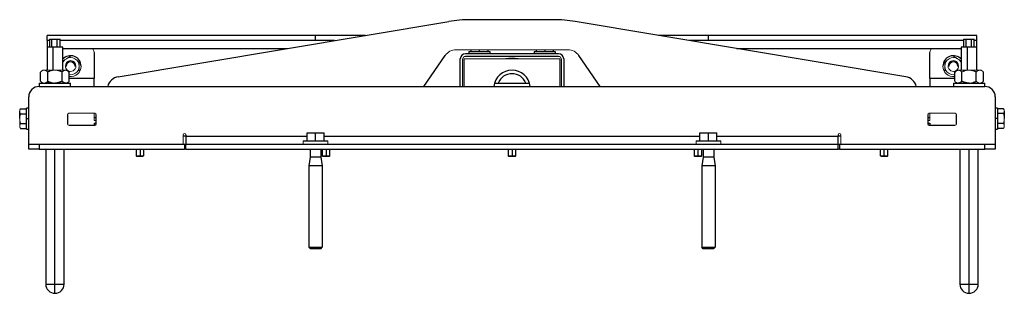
# Model space of a CAD drawing. Header units: millimetres. Extents: x 3 to 3643, y -1109 to 1171.
# Tile 9 of 13: x 1216 to 1968, y 962 to 1171. Entities that reach past the tile are written whole.
import ezdxf

# ---------------------------------------------------------------- set-up
doc = ezdxf.new("R2010")
doc.units = ezdxf.units.MM

msp = doc.modelspace()

# ---------------------------------------------------------------- linework, layer by layer
at = {"color": 7, "linetype": 'Continuous', "lineweight": 25}
for p, q in [((1291.32, 1127.7), (1543.77, 1169.93)), ((1623.66, 1171.3), (1560.27, 1171.3)), ((1892.62, 1127.7), (1640.16, 1169.93)), ((1441.97, 1159.3), (1236.97, 1159.3)), ((1236.97, 1155.3), (1236.97, 1159.3)), ((1480.23, 1159.3), (1441.97, 1159.3)), ((1441.97, 1155.3), (1441.97, 1159.3)), ((1741.97, 1159.3), (1703.7, 1159.3)), ((1946.97, 1159.3), (1741.97, 1159.3)), ((1741.97, 1155.3), (1741.97, 1159.3)), ((1946.97, 1155.3), (1946.97, 1159.3)), ((1238.98, 1155.3), (1236.97, 1155.3)), ((1236.97, 1155.3), (1236.97, 1150.3)), ((1236.97, 1150.3), (1236.97, 1132.8)), ((1241.75, 1150.3), (1236.97, 1150.3)), ((1238.98, 1156.3), (1240.71, 1156.3)), ((1238.98, 1150.3), (1238.98, 1156.3)), ((1240.71, 1150.3), (1240.71, 1156.3)), ((1240.71, 1156.3), (1244.7, 1156.3)), ((1241.75, 1132.8), (1241.75, 1150.3)), ((1248.97, 1150.3), (1241.75, 1150.3)), ((1244.7, 1150.3), (1244.7, 1156.3)), ((1244.7, 1156.3), (1246.95, 1156.3)), ((1246.95, 1150.3), (1246.95, 1156.3)), ((1441.97, 1155.3), (1246.95, 1155.3)), ((1248.97, 1132.8), (1248.97, 1150.3)), ((1456.32, 1155.3), (1441.97, 1155.3)), ((1741.97, 1155.3), (1727.61, 1155.3)), ((1936.98, 1155.3), (1741.97, 1155.3)), ((1934.97, 1150.3), (1934.97, 1132.8)), ((1939.75, 1150.3), (1934.97, 1150.3)), ((1936.98, 1156.3), (1938.71, 1156.3)), ((1936.98, 1150.3), (1936.98, 1156.3)), ((1938.71, 1150.3), (1938.71, 1156.3)), ((1938.71, 1156.3), (1942.7, 1156.3)), ((1939.75, 1132.8), (1939.75, 1150.3)), ((1946.97, 1150.3), (1939.75, 1150.3)), ((1942.7, 1150.3), (1942.7, 1156.3)), ((1942.7, 1156.3), (1944.95, 1156.3)), ((1944.95, 1150.3), (1944.95, 1156.3)), ((1946.97, 1155.3), (1944.95, 1155.3)), ((1946.97, 1150.3), (1946.97, 1155.3)), ((1946.97, 1132.8), (1946.97, 1150.3)), ((1248.97, 1149.3), (1269.97, 1149.3)), ((1272.97, 1146.3), (1272.97, 1126.3)), ((1524.58, 1120.3), (1540.98, 1143.99)), ((1627.47, 1145.3), (1556.47, 1145.3)), ((1627.47, 1143.3), (1556.47, 1143.3)), ((1558.97, 1146.9), (1558.97, 1145.3)), ((1558.97, 1146.9), (1574.97, 1146.9)), ((1560.47, 1148.3), (1560.47, 1146.9)), ((1566.97, 1148.3), (1566.97, 1146.9)), ((1573.47, 1148.3), (1573.47, 1146.9)), ((1574.97, 1146.9), (1574.97, 1145.3)), ((1608.97, 1146.9), (1624.97, 1146.9)), ((1608.97, 1146.9), (1608.97, 1145.3)), ((1610.47, 1148.3), (1610.47, 1146.9)), ((1616.97, 1148.3), (1616.97, 1146.9)), ((1623.47, 1148.3), (1623.47, 1146.9)), ((1624.97, 1146.9), (1624.97, 1145.3)), ((1659.35, 1120.3), (1642.95, 1143.99)), ((1910.97, 1126.3), (1910.97, 1146.3)), ((1913.97, 1149.3), (1934.97, 1149.3)), ((1552.47, 1120.3), (1552.47, 1141.3)), ((1554.47, 1120.3), (1554.47, 1141.3)), ((1629.47, 1141.3), (1629.47, 1120.3)), ((1631.47, 1141.3), (1631.47, 1120.3)), ((1232, 1124.27), (1232, 1131.33)), ((1237.48, 1124.27), (1237.48, 1131.33)), ((1248.45, 1124.27), (1248.45, 1131.33)), ((1251.19, 1132.8), (1252.47, 1132.8)), ((1253.94, 1131.33), (1252.47, 1132.8)), ((1253.94, 1124.27), (1253.94, 1131.33)), ((1931.47, 1132.8), (1929.99, 1131.33)), ((1930, 1124.27), (1930, 1131.33)), ((1931.47, 1132.8), (1932.74, 1132.8)), ((1935.48, 1124.27), (1935.48, 1131.33)), ((1946.45, 1124.27), (1946.45, 1131.33)), ((1951.94, 1124.27), (1951.94, 1131.33)), ((1230.97, 1122.8), (1230.97, 1120.3)), ((1230.97, 1122.8), (1254.72, 1122.8)), ((1230.97, 1120.3), (1952.97, 1120.3)), ((1236.97, 1123.85), (1236.97, 1123.23)), ((1254.72, 1122.8), (1254.72, 1120.3)), ((1254.72, 1122.8), (1254.97, 1122.8)), ((1254.97, 1120.3), (1254.97, 1122.8)), ((1272.97, 1120.3), (1272.97, 1126.3)), ((1578.55, 1122.8), (1605.38, 1122.8)), ((1910.97, 1126.3), (1910.97, 1120.3)), ((1928.97, 1122.8), (1928.97, 1120.3)), ((1928.97, 1122.8), (1952.72, 1122.8)), ((1952.72, 1122.8), (1952.97, 1122.8)), ((1952.97, 1120.3), (1952.97, 1122.8)), ((1222.97, 1076.3), (1222.97, 1112.3)), ((1960.97, 1112.3), (1960.97, 1076.3)), ((1216.07, 1095.75), (1216.07, 1101.41)), ((1216.65, 1103.31), (1221.37, 1103.31)), ((1216.65, 1103.31), (1221.37, 1103.31)), ((1216.65, 1099.5), (1221.37, 1099.5)), ((1222.97, 1103.8), (1221.37, 1103.8)), ((1221.37, 1095.8), (1221.37, 1103.8)), ((1252.47, 1098.8), (1252.47, 1091.8)), ((1274.47, 1091.8), (1274.47, 1098.8)), ((1909.47, 1098.8), (1909.47, 1091.8)), ((1931.47, 1091.8), (1931.47, 1098.8)), ((1962.57, 1103.8), (1960.97, 1103.8)), ((1962.57, 1103.8), (1962.57, 1095.8)), ((1967.29, 1103.31), (1962.57, 1103.31)), ((1967.29, 1099.56), (1962.57, 1099.56)), ((1967.87, 1101.43), (1967.87, 1095.8)), ((1216.65, 1092), (1221.37, 1092)), ((1221.37, 1087.8), (1221.37, 1095.8)), ((1221.37, 1095.8), (1222.97, 1095.8)), ((1253.47, 1090.8), (1273.47, 1090.8)), ((1274.47, 1096.3), (1272.97, 1096.3)), ((1272.97, 1092.3), (1272.97, 1090.8)), ((1272.97, 1092.3), (1274.47, 1092.3)), ((1910.97, 1096.3), (1909.47, 1096.3)), ((1909.47, 1092.3), (1910.97, 1092.3)), ((1910.47, 1090.8), (1930.47, 1090.8)), ((1910.97, 1092.3), (1910.97, 1090.8)), ((1962.57, 1095.8), (1960.97, 1095.8)), ((1962.57, 1095.8), (1962.57, 1087.8)), ((1967.29, 1092.05), (1962.57, 1092.05)), ((1216.65, 1088.3), (1221.37, 1088.3)), ((1216.65, 1088.3), (1221.37, 1088.3)), ((1221.37, 1087.8), (1222.97, 1087.8)), ((1342.97, 1083.3), (1342.97, 1082.3)), ((1435.47, 1078.8), (1435.47, 1084.8)), ((1435.47, 1084.8), (1441.97, 1084.8)), ((1441.97, 1078.8), (1441.97, 1084.8)), ((1441.97, 1084.8), (1448.47, 1084.8)), ((1448.47, 1078.8), (1448.47, 1084.8)), ((1735.47, 1078.8), (1735.47, 1084.8)), ((1735.47, 1084.8), (1741.97, 1084.8)), ((1741.97, 1078.8), (1741.97, 1084.8)), ((1741.97, 1084.8), (1748.47, 1084.8)), ((1748.47, 1078.8), (1748.47, 1084.8)), ((1840.97, 1083.3), (1840.97, 1082.3)), ((1960.97, 1087.8), (1962.57, 1087.8)), ((1967.29, 1088.3), (1962.57, 1088.3)), ((1222.97, 1072.3), (1222.97, 1076.3)), ((1222.97, 1076.3), (1230.97, 1076.3)), ((1230.97, 1076.3), (1230.97, 1072.3)), ((1230.97, 1076.3), (1341.97, 1076.3)), ((1341.97, 1076.3), (1341.97, 1072.3)), ((1341.97, 1076.3), (1342.97, 1076.3)), ((1342.97, 1082.3), (1342.97, 1076.3)), ((1342.97, 1072.3), (1342.97, 1076.3)), ((1342.97, 1076.3), (1840.97, 1076.3)), ((1432.47, 1078.8), (1451.47, 1078.8)), ((1732.47, 1078.8), (1751.47, 1078.8)), ((1840.97, 1076.3), (1840.97, 1082.3)), ((1840.97, 1072.3), (1840.97, 1076.3)), ((1840.97, 1076.3), (1841.97, 1076.3)), ((1841.97, 1076.3), (1841.97, 1072.3)), ((1841.97, 1076.3), (1952.97, 1076.3)), ((1952.97, 1072.3), (1952.97, 1076.3)), ((1952.97, 1076.3), (1960.97, 1076.3)), ((1960.97, 1076.3), (1960.97, 1072.3)), ((1230.97, 1072.3), (1222.97, 1072.3)), ((1230.97, 1072.3), (1341.97, 1072.3)), ((1235.97, 1072.3), (1235.97, 969.3)), ((1242.97, 969.3), (1242.97, 1072.3)), ((1249.97, 969.3), (1249.97, 1072.3)), ((1304.97, 1072.3), (1304.97, 1067.42)), ((1310.97, 1067.42), (1310.97, 1072.3)), ((1342.97, 1072.3), (1341.97, 1072.3)), ((1342.97, 1072.3), (1840.97, 1072.3)), ((1437.97, 1072.3), (1437.97, 1066.3)), ((1445.97, 1072.3), (1445.97, 1066.3)), ((1446.97, 1072.3), (1446.97, 1067.42)), ((1452.97, 1067.42), (1452.97, 1072.3)), ((1588.97, 1072.3), (1588.97, 1067.42)), ((1594.97, 1067.42), (1594.97, 1072.3)), ((1730.97, 1072.3), (1730.97, 1067.42)), ((1736.97, 1067.42), (1736.97, 1072.3)), ((1737.97, 1072.3), (1737.97, 1066.3)), ((1745.97, 1072.3), (1745.97, 1066.3)), ((1841.97, 1072.3), (1840.97, 1072.3)), ((1841.97, 1072.3), (1952.97, 1072.3)), ((1872.97, 1072.3), (1872.97, 1067.42)), ((1878.97, 1067.42), (1878.97, 1072.3)), ((1933.97, 1072.3), (1933.97, 969.3)), ((1940.97, 969.3), (1940.97, 1072.3)), ((1947.97, 969.3), (1947.97, 1072.3)), ((1960.97, 1072.3), (1952.97, 1072.3)), ((1304.97, 1067.42), (1305.58, 1066.8)), ((1304.97, 1067.42), (1307.97, 1067.42)), ((1307.97, 1066.8), (1305.58, 1066.8)), ((1437.97, 1066.3), (1436.82, 1059.78)), ((1445.97, 1066.3), (1437.97, 1066.3)), ((1445.97, 1066.3), (1447.12, 1059.78)), ((1446.97, 1067.42), (1447.58, 1066.8)), ((1446.97, 1067.42), (1449.97, 1067.42)), ((1449.97, 1067.42), (1452.97, 1067.42)), ((1449.97, 1066.8), (1449.97, 1067.42)), ((1452.35, 1066.8), (1452.97, 1067.42)), ((1588.97, 1067.42), (1589.58, 1066.8)), ((1588.97, 1067.42), (1591.97, 1067.42)), ((1591.97, 1067.42), (1594.97, 1067.42)), ((1591.97, 1066.8), (1591.97, 1067.42)), ((1594.35, 1066.8), (1594.97, 1067.42)), ((1730.97, 1067.42), (1731.58, 1066.8)), ((1730.97, 1067.42), (1733.97, 1067.42)), ((1733.97, 1067.42), (1736.97, 1067.42)), ((1733.97, 1066.8), (1733.97, 1067.42)), ((1736.35, 1066.8), (1736.97, 1067.42)), ((1737.97, 1066.3), (1736.82, 1059.78)), ((1745.97, 1066.3), (1737.97, 1066.3)), ((1745.97, 1066.3), (1747.12, 1059.78)), ((1875.97, 1067.42), (1878.97, 1067.42)), ((1878.35, 1066.8), (1875.97, 1066.8)), ((1878.35, 1066.8), (1878.97, 1067.42)), ((1436.82, 1059.78), (1436.82, 997.5)), ((1447.12, 1059.78), (1436.82, 1059.78)), ((1447.12, 1059.78), (1447.12, 997.5)), ((1736.82, 1059.78), (1736.82, 997.5)), ((1747.12, 1059.78), (1736.82, 1059.78)), ((1747.12, 1059.78), (1747.12, 997.5)), ((1436.82, 997.5), (1447.12, 997.5)), ((1438.02, 996.3), (1436.82, 997.5)), ((1445.92, 996.3), (1438.02, 996.3)), ((1445.92, 996.3), (1447.12, 997.5)), ((1736.82, 997.5), (1747.12, 997.5)), ((1738.02, 996.3), (1736.82, 997.5)), ((1745.92, 996.3), (1738.02, 996.3)), ((1745.92, 996.3), (1747.12, 997.5)), ((1242.97, 962.3), (1242.97, 969.3)), ((1940.97, 962.3), (1940.97, 969.3))]:
    msp.add_line(p, q, dxfattribs=at)
at = {"color": 8, "linetype": 'Continuous', "lineweight": 25}
for p, q in [((1269.97, 1149.3), (1420.46, 1149.3)), ((1763.48, 1149.3), (1913.97, 1149.3)), ((1272.97, 1126.3), (1253.94, 1126.3)), ((1930, 1126.3), (1910.97, 1126.3)), ((1952.72, 1122.8), (1952.72, 1120.3)), ((1342.97, 1082.3), (1340.97, 1082.3)), ((1342.97, 1082.3), (1435.47, 1082.3)), ((1448.47, 1082.3), (1735.47, 1082.3)), ((1748.47, 1082.3), (1840.97, 1082.3)), ((1842.97, 1082.3), (1840.97, 1082.3)), ((1307.97, 1072.3), (1307.97, 1067.42)), ((1449.97, 1072.3), (1449.97, 1067.42)), ((1591.97, 1072.3), (1591.97, 1067.42)), ((1733.97, 1072.3), (1733.97, 1067.42)), ((1875.97, 1072.3), (1875.97, 1067.42)), ((1235.97, 969.3), (1242.97, 969.3)), ((1242.97, 969.3), (1249.97, 969.3)), ((1933.97, 969.3), (1940.97, 969.3)), ((1940.97, 969.3), (1947.97, 969.3))]:
    msp.add_line(p, q, dxfattribs=at)
at = {"color": 144, "linetype": 'Continuous', "lineweight": 18}
for p, q in [((1549.21, 1148.3), (1634.73, 1148.3)), ((1251.72, 1141.43), (1248.97, 1139.84)), ((1251.73, 1135.8), (1250.97, 1135.8)), ((1258.2, 1135.8), (1258.97, 1135.8)), ((1555.47, 1120.3), (1555.47, 1141.3)), ((1555.47, 1141.3), (1628.47, 1141.3)), ((1628.47, 1120.3), (1628.47, 1141.3)), ((1925.73, 1135.8), (1924.97, 1135.8)), ((1932.2, 1135.8), (1932.97, 1135.8)), ((1934.97, 1139.84), (1932.22, 1141.43)), ((1233.47, 1132.8), (1234.74, 1132.8)), ((1234.74, 1132.8), (1242.97, 1132.8)), ((1242.97, 1132.8), (1247.72, 1132.8)), ((1247.72, 1132.8), (1251.19, 1132.8)), ((1248.97, 1133.3), (1249.2, 1132.8)), ((1932.74, 1132.8), (1940.97, 1132.8)), ((1934.73, 1132.8), (1934.97, 1133.3)), ((1940.97, 1132.8), (1945.72, 1132.8)), ((1945.72, 1132.8), (1949.19, 1132.8)), ((1949.19, 1132.8), (1950.47, 1132.8)), ((1238.22, 1122.8), (1237.48, 1124.27)), ((1216.07, 1101.41), (1216.07, 1102.3)), ((1273.47, 1099.8), (1253.47, 1099.8)), ((1272.97, 1099.8), (1272.97, 1094.23)), ((1930.47, 1099.8), (1910.47, 1099.8)), ((1910.97, 1099.8), (1910.97, 1094.23)), ((1967.87, 1102.3), (1967.87, 1101.43)), ((1216.07, 1090.15), (1216.07, 1095.75)), ((1216.07, 1089.3), (1216.07, 1090.15)), ((1272.97, 1094.23), (1274.47, 1094.23)), ((1274.47, 1092.3), (1272.97, 1092.3)), ((1909.47, 1094.23), (1910.97, 1094.23)), ((1910.97, 1092.3), (1909.47, 1092.3)), ((1967.87, 1095.8), (1967.87, 1090.17)), ((1967.87, 1090.17), (1967.87, 1089.3)), ((1340.97, 1083.3), (1340.97, 1076.3)), ((1842.97, 1083.3), (1842.97, 1076.3)), ((1432.47, 1078.8), (1432.47, 1076.3)), ((1451.47, 1078.8), (1451.47, 1076.3)), ((1732.47, 1078.8), (1732.47, 1076.3)), ((1751.47, 1078.8), (1751.47, 1076.3)), ((1307.97, 1066.8), (1307.97, 1067.42)), ((1307.97, 1067.42), (1310.97, 1067.42)), ((1310.35, 1066.8), (1307.97, 1066.8)), ((1310.35, 1066.8), (1307.97, 1066.8)), ((1310.35, 1066.8), (1307.97, 1066.8)), ((1449.97, 1066.8), (1447.58, 1066.8)), ((1452.35, 1066.8), (1449.97, 1066.8)), ((1591.97, 1066.8), (1589.58, 1066.8)), ((1594.35, 1066.8), (1591.97, 1066.8)), ((1733.97, 1066.8), (1731.58, 1066.8)), ((1736.35, 1066.8), (1733.97, 1066.8)), ((1872.97, 1067.42), (1875.97, 1067.42)), ((1875.97, 1066.8), (1873.58, 1066.8)), ((1875.97, 1066.8), (1875.97, 1067.42))]:
    msp.add_line(p, q, dxfattribs=at)
at = {"color": 7, "linetype": 'Continuous', "lineweight": 25}
for centre, radius, start, end in [((1560.27, 1071.3), 100, 90, 99.49686), ((1623.66, 1071.3), 100, 80.50314, 90), ((1254.97, 1135.8), 8, 0, 138.59038), ((1556.47, 1141.3), 4, 90, 180), ((1627.47, 1141.3), 4, 0, 90), ((1928.97, 1135.8), 8, 41.40962, 180), ((1254.97, 1135.8), 4, 0, 180), ((1591.97, 1118.8), 23, 78.03125, 101.96875), ((1928.97, 1135.8), 4, 0, 180), ((1591.97, 1118.8), 14, 6.15064, 173.84936), ((1591.97, 1118.8), 11.25, 20.8275, 159.1725), ((1230.97, 1112.3), 8, 90, 180), ((1240.63, 1116.97), 7.25, 112.96479, 126.40048), ((1240.6, 1120.3), 3.37, 108.61815, 132.14009), ((1292.97, 1117.84), 10, 99.49686, 165.72303), ((1890.97, 1117.84), 10, 14.27697, 80.50314), ((1943.34, 1120.3), 3.37, 47.85991, 70.50786), ((1952.97, 1112.3), 8, 0, 90), ((1273.47, 1091.8), 1, 270, 0), ((1910.47, 1091.8), 1, 180, 270), ((1242.97, 969.3), 7, 180, 270), ((1242.97, 969.3), 7, 270, 0), ((1940.97, 969.3), 7, 180, 270), ((1940.97, 969.3), 7, 270, 0)]:
    msp.add_arc(centre, radius, start, end, dxfattribs=at)
at = {"color": 144, "linetype": 'Continuous', "lineweight": 18}
for centre, radius, start, end in [((1269.97, 1146.3), 3, 0, 90), ((1549.21, 1138.3), 10, 90, 145.30485), ((1556.47, 1141.3), 2, 90, 180), ((1627.47, 1141.3), 2, 0, 90), ((1634.73, 1138.3), 10, 34.69515, 90), ((1913.97, 1146.3), 3, 90, 180), ((1254.97, 1135.8), 6.5, 120, 157.38014), ((1254.97, 1135.8), 4, 0, 180), ((1254.97, 1135.8), 4, 180, 228.57414), ((1254.97, 1135.8), 6.5, 60, 120), ((1254.97, 1135.8), 3.23, 0, 180), ((1254.97, 1135.8), 4, 238.58347, 0), ((1254.97, 1135.8), 8, 262.60014, 0), ((1254.97, 1135.8), 6.5, 0, 60), ((1254.97, 1135.8), 6.5, 300, 0), ((1928.97, 1135.8), 8, 180, 277.39986), ((1928.97, 1135.8), 6.5, 120, 180), ((1928.97, 1135.8), 6.5, 180, 240), ((1928.97, 1135.8), 4, 0, 180), ((1928.97, 1135.8), 4, 180, 301.41653), ((1928.97, 1135.8), 6.5, 60, 120), ((1928.97, 1135.8), 3.23, 0, 180), ((1928.97, 1135.8), 4, 311.42586, 0), ((1928.97, 1135.8), 6.5, 22.61986, 60), ((1254.97, 1135.8), 6.5, 260.87931, 300), ((1928.97, 1135.8), 6.5, 240, 279.12069), ((1253.47, 1098.8), 1, 90, 180), ((1273.47, 1098.8), 1, 0, 90), ((1910.47, 1098.8), 1, 90, 180), ((1930.47, 1098.8), 1, 0, 90), ((1253.47, 1091.8), 1, 180, 270), ((1930.47, 1091.8), 1, 270, 0), ((1341.97, 1083.3), 1, 0, 180), ((1841.97, 1083.3), 1, 0, 180)]:
    msp.add_arc(centre, radius, start, end, dxfattribs=at)
for points, knots in [([(1251.72, 1141.43), (1251.81, 1141.48), (1251.99, 1141.59), (1252.26, 1141.74), (1252.53, 1141.9), (1252.8, 1142.06), (1253.08, 1142.22), (1253.44, 1142.43), (1253.88, 1142.68), (1254.42, 1142.99), (1254.78, 1143.2), (1254.97, 1143.31)], [0, 0, 0, 0, 0.081502, 0.163638, 0.246471, 0.33006, 0.414465, 0.499743, 0.659263, 0.825926, 1, 1, 1, 1]), ([(1928.97, 1143.31), (1929.08, 1143.24), (1929.3, 1143.12), (1929.63, 1142.93), (1929.95, 1142.74), (1930.26, 1142.56), (1930.65, 1142.33), (1931.12, 1142.06), (1931.67, 1141.75), (1932.04, 1141.54), (1932.22, 1141.43)], [0, 0, 0, 0, 0.105163, 0.207654, 0.307527, 0.40484, 0.499654, 0.669491, 0.836114, 1, 1, 1, 1]), ([(1261.47, 1139.56), (1261.47, 1139.43), (1261.47, 1139.17), (1261.47, 1138.79), (1261.47, 1138.42), (1261.47, 1138.06), (1261.47, 1137.6), (1261.47, 1137.06), (1261.47, 1136.43), (1261.47, 1136.01), (1261.47, 1135.8)], [0, 0, 0, 0, 0.105406, 0.208129, 0.308224, 0.405748, 0.500764, 0.670211, 0.836465, 1, 1, 1, 1]), ([(1261.47, 1135.8), (1261.47, 1135.7), (1261.47, 1135.49), (1261.47, 1135.18), (1261.47, 1134.86), (1261.47, 1134.54), (1261.47, 1134.22), (1261.47, 1133.81), (1261.47, 1133.29), (1261.47, 1132.68), (1261.47, 1132.26), (1261.47, 1132.05)], [0, 0, 0, 0, 0.081802, 0.164245, 0.247393, 0.331306, 0.416044, 0.501664, 0.660592, 0.826616, 1, 1, 1, 1]), ([(1922.47, 1135.8), (1922.47, 1135.91), (1922.47, 1136.12), (1922.47, 1136.43), (1922.47, 1136.75), (1922.47, 1137.06), (1922.47, 1137.38), (1922.47, 1137.8), (1922.47, 1138.31), (1922.47, 1138.93), (1922.47, 1139.34), (1922.47, 1139.56)], [0, 0, 0, 0, 0.0818018, 0.1642454, 0.2473933, 0.3313064, 0.416044, 0.5016637, 0.6605925, 0.826616, 1, 1, 1, 1]), ([(1922.47, 1132.05), (1922.47, 1132.18), (1922.47, 1132.43), (1922.47, 1132.81), (1922.47, 1133.18), (1922.47, 1133.55), (1922.47, 1134), (1922.47, 1134.54), (1922.47, 1135.18), (1922.47, 1135.6), (1922.47, 1135.8)], [0, 0, 0, 0, 0.1054059, 0.2081292, 0.3082237, 0.4057476, 0.5007637, 0.670211, 0.8364647, 1, 1, 1, 1]), ([(1234.74, 1132.8), (1234.69, 1132.8), (1234.6, 1132.8), (1234.45, 1132.79), (1234.31, 1132.77), (1234.17, 1132.74), (1233.95, 1132.68), (1233.67, 1132.57), (1233.33, 1132.4), (1233, 1132.19), (1232.67, 1131.95), (1232.34, 1131.66), (1232.11, 1131.44), (1232, 1131.33)], [0, 0, 0, 0, 0.049771, 0.099707, 0.149852, 0.200251, 0.250947, 0.373378, 0.499588, 0.616621, 0.738849, 0.866558, 1, 1, 1, 1]), ([(1237.48, 1131.33), (1237.42, 1131.4), (1237.29, 1131.53), (1237.09, 1131.7), (1236.9, 1131.87), (1236.71, 1132.02), (1236.52, 1132.16), (1236.33, 1132.28), (1236.12, 1132.41), (1235.87, 1132.54), (1235.58, 1132.66), (1235.3, 1132.74), (1235.02, 1132.79), (1234.83, 1132.8), (1234.74, 1132.8)], [0, 0, 0, 0, 0.0769677, 0.1520393, 0.2252579, 0.29667, 0.3663254, 0.4342782, 0.5005864, 0.6040448, 0.7054139, 0.8049874, 0.9030748, 1, 1, 1, 1]), ([(1242.97, 1132.8), (1242.87, 1132.8), (1242.68, 1132.8), (1242.39, 1132.79), (1242.1, 1132.77), (1241.81, 1132.73), (1241.39, 1132.68), (1240.83, 1132.57), (1240.14, 1132.4), (1239.46, 1132.18), (1238.79, 1131.93), (1238.13, 1131.65), (1237.7, 1131.44), (1237.48, 1131.33)], [0, 0, 0, 0, 0.050068, 0.100304, 0.150754, 0.201462, 0.252472, 0.375026, 0.501382, 0.623171, 0.749708, 0.871677, 1, 1, 1, 1]), ([(1248.45, 1131.33), (1248.32, 1131.4), (1248.06, 1131.53), (1247.67, 1131.71), (1247.28, 1131.87), (1246.9, 1132.02), (1246.52, 1132.16), (1246.15, 1132.29), (1245.72, 1132.42), (1245.22, 1132.55), (1244.65, 1132.66), (1244.08, 1132.74), (1243.52, 1132.79), (1243.15, 1132.8), (1242.97, 1132.8)], [0, 0, 0, 0, 0.077164, 0.152423, 0.225821, 0.297403, 0.367222, 0.43533, 0.501787, 0.604981, 0.7061, 0.805436, 0.903295, 1, 1, 1, 1]), ([(1251.19, 1132.8), (1251.15, 1132.8), (1251.05, 1132.8), (1250.91, 1132.79), (1250.76, 1132.77), (1250.62, 1132.73), (1250.41, 1132.68), (1250.12, 1132.57), (1249.78, 1132.4), (1249.44, 1132.18), (1249.11, 1131.93), (1248.78, 1131.65), (1248.56, 1131.44), (1248.45, 1131.33)], [0, 0, 0, 0, 0.050068, 0.100304, 0.150754, 0.201462, 0.252472, 0.375026, 0.501382, 0.623171, 0.749708, 0.871677, 1, 1, 1, 1]), ([(1935.48, 1131.33), (1935.42, 1131.4), (1935.29, 1131.53), (1935.09, 1131.7), (1934.9, 1131.87), (1934.71, 1132.02), (1934.52, 1132.16), (1934.33, 1132.28), (1934.12, 1132.41), (1933.87, 1132.54), (1933.58, 1132.66), (1933.3, 1132.74), (1933.02, 1132.79), (1932.83, 1132.8), (1932.74, 1132.8)], [0, 0, 0, 0, 0.076968, 0.152039, 0.225258, 0.29667, 0.366325, 0.434278, 0.500586, 0.604045, 0.705414, 0.804987, 0.903075, 1, 1, 1, 1]), ([(1940.97, 1132.8), (1940.87, 1132.8), (1940.68, 1132.8), (1940.39, 1132.79), (1940.1, 1132.77), (1939.81, 1132.73), (1939.39, 1132.68), (1938.83, 1132.57), (1938.14, 1132.4), (1937.46, 1132.18), (1936.79, 1131.93), (1936.13, 1131.65), (1935.7, 1131.44), (1935.48, 1131.33)], [0, 0, 0, 0, 0.050068, 0.100304, 0.150754, 0.201462, 0.252472, 0.375026, 0.501382, 0.623171, 0.749708, 0.871677, 1, 1, 1, 1]), ([(1946.45, 1131.33), (1946.32, 1131.4), (1946.06, 1131.53), (1945.67, 1131.71), (1945.28, 1131.87), (1944.9, 1132.02), (1944.52, 1132.16), (1944.15, 1132.29), (1943.72, 1132.42), (1943.22, 1132.55), (1942.65, 1132.66), (1942.08, 1132.74), (1941.52, 1132.79), (1941.15, 1132.8), (1940.97, 1132.8)], [0, 0, 0, 0, 0.077164, 0.152423, 0.225821, 0.297403, 0.367222, 0.43533, 0.501787, 0.604981, 0.7061, 0.805436, 0.903295, 1, 1, 1, 1]), ([(1949.19, 1132.8), (1949.15, 1132.8), (1949.05, 1132.8), (1948.91, 1132.79), (1948.76, 1132.77), (1948.62, 1132.73), (1948.41, 1132.68), (1948.12, 1132.57), (1947.78, 1132.4), (1947.44, 1132.18), (1947.11, 1131.93), (1946.78, 1131.65), (1946.56, 1131.44), (1946.45, 1131.33)], [0, 0, 0, 0, 0.0500682, 0.1003043, 0.1507538, 0.2014616, 0.2524716, 0.3750264, 0.5013824, 0.6231711, 0.7497078, 0.8716771, 1, 1, 1, 1]), ([(1951.94, 1131.33), (1951.87, 1131.4), (1951.74, 1131.53), (1951.54, 1131.71), (1951.35, 1131.87), (1951.16, 1132.02), (1950.97, 1132.16), (1950.79, 1132.29), (1950.57, 1132.42), (1950.32, 1132.55), (1950.03, 1132.66), (1949.75, 1132.74), (1949.47, 1132.79), (1949.29, 1132.8), (1949.19, 1132.8)], [0, 0, 0, 0, 0.077164, 0.152423, 0.225821, 0.297403, 0.367222, 0.43533, 0.501787, 0.604981, 0.7061, 0.805436, 0.903295, 1, 1, 1, 1]), ([(1232, 1124.27), (1232.06, 1124.21), (1232.19, 1124.08), (1232.39, 1123.9), (1232.58, 1123.74), (1232.77, 1123.58), (1232.96, 1123.45), (1233.14, 1123.32), (1233.38, 1123.18), (1233.67, 1123.03), (1233.99, 1122.92), (1234.26, 1122.85), (1234.5, 1122.81), (1234.66, 1122.81), (1234.74, 1122.8)], [0, 0, 0, 0, 0.076943, 0.151991, 0.225187, 0.296578, 0.366213, 0.434146, 0.500435, 0.62655, 0.749072, 0.833351, 0.916925, 1, 1, 1, 1]), ([(1234.74, 1122.8), (1234.79, 1122.8), (1234.89, 1122.81), (1235.05, 1122.82), (1235.2, 1122.85), (1235.36, 1122.88), (1235.52, 1122.93), (1235.67, 1122.98), (1235.83, 1123.05), (1235.99, 1123.13), (1236.21, 1123.24), (1236.48, 1123.41), (1236.81, 1123.66), (1237.14, 1123.94), (1237.37, 1124.16), (1237.48, 1124.27)], [0, 0, 0, 0, 0.053711, 0.10774, 0.162143, 0.216976, 0.272294, 0.328149, 0.384594, 0.441678, 0.49945, 0.616513, 0.738774, 0.866519, 1, 1, 1, 1]), ([(1237.48, 1124.27), (1237.61, 1124.21), (1237.88, 1124.08), (1238.27, 1123.9), (1238.65, 1123.73), (1239.04, 1123.58), (1239.41, 1123.44), (1239.78, 1123.32), (1240.22, 1123.19), (1240.72, 1123.06), (1241.29, 1122.95), (1241.85, 1122.86), (1242.41, 1122.81), (1242.78, 1122.81), (1242.97, 1122.8)], [0, 0, 0, 0, 0.077164, 0.152423, 0.225821, 0.297403, 0.367222, 0.43533, 0.501787, 0.604981, 0.7061, 0.805436, 0.903295, 1, 1, 1, 1]), ([(1251.19, 1122.8), (1251.24, 1122.8), (1251.34, 1122.81), (1251.48, 1122.82), (1251.63, 1122.84), (1251.77, 1122.87), (1251.98, 1122.93), (1252.26, 1123.03), (1252.61, 1123.21), (1252.95, 1123.42), (1253.28, 1123.67), (1253.61, 1123.96), (1253.83, 1124.17), (1253.94, 1124.27)], [0, 0, 0, 0, 0.0500682, 0.1003043, 0.1507538, 0.2014616, 0.2524716, 0.3750264, 0.5013824, 0.6231711, 0.7497078, 0.8716771, 1, 1, 1, 1]), ([(1930, 1124.27), (1930.06, 1124.21), (1930.19, 1124.08), (1930.39, 1123.9), (1930.58, 1123.74), (1930.77, 1123.58), (1930.96, 1123.45), (1931.14, 1123.32), (1931.38, 1123.18), (1931.67, 1123.03), (1931.99, 1122.92), (1932.26, 1122.85), (1932.5, 1122.81), (1932.66, 1122.81), (1932.74, 1122.8)], [0, 0, 0, 0, 0.076943, 0.151991, 0.225187, 0.296578, 0.366213, 0.434146, 0.500435, 0.62655, 0.749072, 0.833351, 0.916925, 1, 1, 1, 1]), ([(1940.97, 1122.8), (1941.06, 1122.8), (1941.25, 1122.81), (1941.54, 1122.82), (1941.83, 1122.84), (1942.12, 1122.87), (1942.54, 1122.93), (1943.11, 1123.03), (1943.79, 1123.21), (1944.48, 1123.42), (1945.14, 1123.67), (1945.8, 1123.96), (1946.23, 1124.17), (1946.45, 1124.27)], [0, 0, 0, 0, 0.050068, 0.100304, 0.150754, 0.201462, 0.252472, 0.375026, 0.501382, 0.623171, 0.749708, 0.871677, 1, 1, 1, 1]), ([(1946.45, 1124.27), (1946.52, 1124.21), (1946.65, 1124.08), (1946.84, 1123.9), (1947.04, 1123.73), (1947.23, 1123.58), (1947.42, 1123.44), (1947.6, 1123.32), (1947.82, 1123.19), (1948.07, 1123.06), (1948.35, 1122.95), (1948.64, 1122.86), (1948.92, 1122.81), (1949.1, 1122.81), (1949.19, 1122.8)], [0, 0, 0, 0, 0.077164, 0.152423, 0.225821, 0.297403, 0.367222, 0.43533, 0.501787, 0.604981, 0.7061, 0.805436, 0.903295, 1, 1, 1, 1]), ([(1949.19, 1122.8), (1949.24, 1122.8), (1949.34, 1122.81), (1949.48, 1122.82), (1949.63, 1122.84), (1949.77, 1122.87), (1949.98, 1122.93), (1950.26, 1123.03), (1950.61, 1123.21), (1950.95, 1123.42), (1951.28, 1123.67), (1951.61, 1123.96), (1951.83, 1124.17), (1951.94, 1124.27)], [0, 0, 0, 0, 0.050068, 0.100304, 0.150754, 0.201462, 0.252472, 0.375026, 0.501382, 0.623171, 0.749708, 0.871677, 1, 1, 1, 1]), ([(1216.65, 1103.31), (1216.61, 1103.24), (1216.54, 1103.11), (1216.44, 1102.92), (1216.36, 1102.73), (1216.28, 1102.55), (1216.2, 1102.32), (1216.13, 1102.05), (1216.08, 1101.72), (1216.07, 1101.51), (1216.07, 1101.41)], [0, 0, 0, 0, 0.105163, 0.207654, 0.307527, 0.40484, 0.499654, 0.669491, 0.836114, 1, 1, 1, 1]), ([(1216.07, 1101.46), (1216.07, 1101.51), (1216.07, 1101.61), (1216.08, 1101.76), (1216.1, 1101.92), (1216.13, 1102.08), (1216.17, 1102.23), (1216.24, 1102.44), (1216.33, 1102.69), (1216.47, 1103), (1216.59, 1103.2), (1216.65, 1103.31)], [0, 0, 0, 0, 0.081502, 0.163638, 0.246471, 0.33006, 0.414465, 0.499743, 0.659263, 0.825926, 1, 1, 1, 1]), ([(1967.87, 1101.43), (1967.87, 1101.48), (1967.86, 1101.59), (1967.85, 1101.74), (1967.83, 1101.9), (1967.8, 1102.06), (1967.76, 1102.22), (1967.7, 1102.43), (1967.6, 1102.68), (1967.46, 1102.99), (1967.35, 1103.2), (1967.29, 1103.31)], [0, 0, 0, 0, 0.081502, 0.163638, 0.246471, 0.33006, 0.414465, 0.499743, 0.659263, 0.825926, 1, 1, 1, 1]), ([(1216.07, 1095.75), (1216.07, 1095.65), (1216.07, 1095.44), (1216.08, 1095.13), (1216.1, 1094.81), (1216.14, 1094.49), (1216.17, 1094.17), (1216.24, 1093.76), (1216.33, 1093.24), (1216.47, 1092.63), (1216.59, 1092.21), (1216.65, 1092)], [0, 0, 0, 0, 0.081844, 0.16433, 0.247522, 0.331479, 0.416262, 0.501929, 0.660777, 0.826712, 1, 1, 1, 1]), ([(1216.07, 1090.2), (1216.07, 1090.25), (1216.07, 1090.36), (1216.08, 1090.52), (1216.1, 1090.67), (1216.13, 1090.84), (1216.17, 1091), (1216.24, 1091.21), (1216.33, 1091.47), (1216.47, 1091.78), (1216.59, 1091.99), (1216.65, 1092.1)], [0, 0, 0, 0, 0.081502, 0.163638, 0.246471, 0.33006, 0.414465, 0.499743, 0.659263, 0.825926, 1, 1, 1, 1]), ([(1216.65, 1092), (1216.61, 1091.94), (1216.54, 1091.81), (1216.44, 1091.62), (1216.36, 1091.44), (1216.28, 1091.26), (1216.2, 1091.04), (1216.13, 1090.77), (1216.08, 1090.46), (1216.07, 1090.25), (1216.07, 1090.15)], [0, 0, 0, 0, 0.105163, 0.207654, 0.307527, 0.40484, 0.499654, 0.669491, 0.836114, 1, 1, 1, 1]), ([(1216.07, 1090.15), (1216.07, 1090.1), (1216.07, 1089.99), (1216.08, 1089.84), (1216.1, 1089.69), (1216.13, 1089.53), (1216.17, 1089.37), (1216.24, 1089.17), (1216.33, 1088.91), (1216.47, 1088.61), (1216.59, 1088.4), (1216.65, 1088.3)], [0, 0, 0, 0, 0.081502, 0.163638, 0.246471, 0.33006, 0.414465, 0.499743, 0.659263, 0.825926, 1, 1, 1, 1]), ([(1967.29, 1092.05), (1967.32, 1092.18), (1967.39, 1092.43), (1967.49, 1092.81), (1967.57, 1093.18), (1967.65, 1093.55), (1967.73, 1094), (1967.8, 1094.54), (1967.86, 1095.18), (1967.86, 1095.59), (1967.87, 1095.8)], [0, 0, 0, 0, 0.1052542, 0.2078326, 0.3077887, 0.4051805, 0.5000706, 0.6697612, 0.8362454, 1, 1, 1, 1]), ([(1967.87, 1090.17), (1967.87, 1090.23), (1967.86, 1090.33), (1967.85, 1090.49), (1967.83, 1090.64), (1967.8, 1090.8), (1967.76, 1090.96), (1967.7, 1091.17), (1967.6, 1091.43), (1967.46, 1091.73), (1967.35, 1091.94), (1967.29, 1092.05)], [0, 0, 0, 0, 0.081502, 0.163638, 0.246471, 0.33006, 0.414465, 0.499743, 0.659263, 0.825926, 1, 1, 1, 1]), ([(1967.29, 1088.3), (1967.32, 1088.36), (1967.39, 1088.49), (1967.49, 1088.68), (1967.57, 1088.86), (1967.65, 1089.04), (1967.73, 1089.27), (1967.8, 1089.54), (1967.86, 1089.86), (1967.86, 1090.07), (1967.87, 1090.17)], [0, 0, 0, 0, 0.1051631, 0.2076544, 0.3075274, 0.4048399, 0.4996542, 0.669491, 0.8361136, 1, 1, 1, 1])]:
    msp.add_open_spline(points, degree=3, knots=knots, dxfattribs=at)
at = {"color": 7, "linetype": 'Continuous', "lineweight": 25}
for points, knots in [([(1251.19, 1132.8), (1251.24, 1132.8), (1251.34, 1132.8), (1251.48, 1132.79), (1251.62, 1132.77), (1251.76, 1132.74), (1251.97, 1132.68), (1252.25, 1132.58), (1252.6, 1132.4), (1252.93, 1132.19), (1253.26, 1131.94), (1253.6, 1131.66), (1253.82, 1131.44), (1253.94, 1131.33)], [0, 0, 0, 0, 0.04948, 0.098947, 0.148534, 0.19837, 0.248583, 0.372238, 0.498235, 0.618118, 0.741137, 0.868178, 1, 1, 1, 1]), ([(1930, 1131.33), (1930.06, 1131.4), (1930.19, 1131.52), (1930.38, 1131.7), (1930.57, 1131.86), (1930.76, 1132.02), (1930.95, 1132.15), (1931.14, 1132.28), (1931.38, 1132.43), (1931.67, 1132.57), (1931.99, 1132.69), (1932.26, 1132.76), (1932.5, 1132.8), (1932.66, 1132.8), (1932.74, 1132.8)], [0, 0, 0, 0, 0.075737, 0.149826, 0.222395, 0.293583, 0.36354, 0.432432, 0.500438, 0.626016, 0.749073, 0.833235, 0.916671, 1, 1, 1, 1]), ([(1248.45, 1124.27), (1248.32, 1124.21), (1248.07, 1124.08), (1247.68, 1123.91), (1247.3, 1123.74), (1246.92, 1123.59), (1246.55, 1123.45), (1246.17, 1123.33), (1245.7, 1123.18), (1245.11, 1123.03), (1244.48, 1122.92), (1243.93, 1122.85), (1243.45, 1122.81), (1243.13, 1122.81), (1242.97, 1122.8)], [0, 0, 0, 0, 0.07545, 0.149265, 0.221572, 0.292506, 0.362218, 0.43087, 0.49864, 0.624361, 0.747547, 0.832227, 0.916169, 1, 1, 1, 1]), ([(1251.19, 1122.8), (1251.15, 1122.8), (1251.05, 1122.81), (1250.91, 1122.82), (1250.77, 1122.84), (1250.63, 1122.87), (1250.41, 1122.93), (1250.13, 1123.03), (1249.79, 1123.2), (1249.45, 1123.41), (1249.12, 1123.66), (1248.79, 1123.95), (1248.56, 1124.16), (1248.45, 1124.27)], [0, 0, 0, 0, 0.0494795, 0.0989471, 0.148534, 0.1983701, 0.2485828, 0.3722377, 0.4982351, 0.6181178, 0.7411371, 0.8681777, 1, 1, 1, 1]), ([(1935.48, 1124.27), (1935.42, 1124.21), (1935.29, 1124.08), (1935.1, 1123.91), (1934.9, 1123.74), (1934.71, 1123.59), (1934.53, 1123.45), (1934.34, 1123.32), (1934.1, 1123.18), (1933.8, 1123.03), (1933.49, 1122.92), (1933.22, 1122.85), (1932.98, 1122.81), (1932.82, 1122.81), (1932.74, 1122.8)], [0, 0, 0, 0, 0.0757605, 0.149873, 0.2224639, 0.2936721, 0.3636497, 0.4325619, 0.5005872, 0.6263923, 0.7498225, 0.8338098, 0.9169985, 1, 1, 1, 1]), ([(1940.97, 1122.8), (1940.87, 1122.8), (1940.68, 1122.81), (1940.4, 1122.82), (1940.12, 1122.84), (1939.83, 1122.87), (1939.41, 1122.93), (1938.84, 1123.03), (1938.16, 1123.2), (1937.49, 1123.41), (1936.82, 1123.66), (1936.15, 1123.95), (1935.71, 1124.16), (1935.48, 1124.27)], [0, 0, 0, 0, 0.04948, 0.098947, 0.148534, 0.19837, 0.248583, 0.372238, 0.498235, 0.618118, 0.741137, 0.868178, 1, 1, 1, 1]), ([(1216.65, 1099.5), (1216.61, 1099.57), (1216.54, 1099.7), (1216.45, 1099.89), (1216.36, 1100.07), (1216.29, 1100.26), (1216.21, 1100.46), (1216.15, 1100.68), (1216.1, 1100.92), (1216.07, 1101.16), (1216.07, 1101.33), (1216.07, 1101.41)], [0, 0, 0, 0, 0.103678, 0.205184, 0.30486, 0.403084, 0.500277, 0.625508, 0.749528, 0.875047, 1, 1, 1, 1]), ([(1216.07, 1095.75), (1216.07, 1095.86), (1216.07, 1096.07), (1216.08, 1096.39), (1216.11, 1096.76), (1216.15, 1097.18), (1216.24, 1097.8), (1216.39, 1098.58), (1216.56, 1099.19), (1216.65, 1099.5)], [0, 0, 0, 0, 0.083375, 0.166778, 0.250668, 0.374704, 0.49998, 0.744893, 1, 1, 1, 1]), ([(1967.87, 1101.43), (1967.87, 1101.38), (1967.86, 1101.27), (1967.85, 1101.11), (1967.82, 1100.93), (1967.78, 1100.72), (1967.69, 1100.41), (1967.54, 1100.02), (1967.37, 1099.71), (1967.29, 1099.56)], [0, 0, 0, 0, 0.083508, 0.166991, 0.250907, 0.374976, 0.500396, 0.745108, 1, 1, 1, 1]), ([(1967.29, 1099.56), (1967.32, 1099.43), (1967.39, 1099.18), (1967.49, 1098.81), (1967.57, 1098.44), (1967.65, 1098.07), (1967.72, 1097.67), (1967.78, 1097.23), (1967.83, 1096.76), (1967.86, 1096.28), (1967.86, 1095.96), (1967.87, 1095.8)], [0, 0, 0, 0, 0.1032105, 0.2042702, 0.303514, 0.4013162, 0.4980903, 0.6238728, 0.748318, 0.8743845, 1, 1, 1, 1])]:
    msp.add_open_spline(points, degree=3, knots=knots, dxfattribs=at)

doc.saveas('drawing.dxf')
